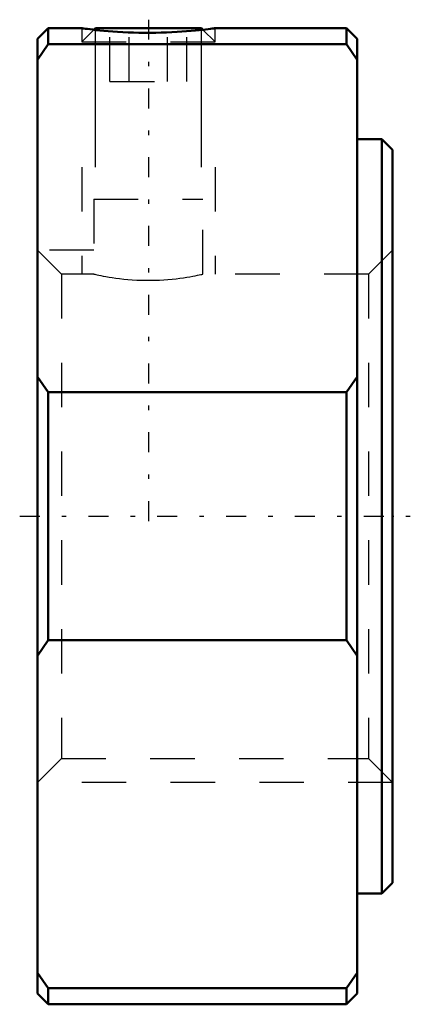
# Model space of a CAD drawing. Header units: millimetres. Extents: x -8.4 to 0.4, y -11 to 11.2.
import ezdxf

# ---------------------------------------------------------------- set-up
doc = ezdxf.new("R2010")
doc.units = ezdxf.units.MM
doc.linetypes.add('Center', pattern=[1.5, 0.45, -0.5, 0.05, -0.5])
doc.linetypes.add('Dashed', pattern=[2, 1, -1])
for name, color, linetype, lineweight in [('2d ConnectionPoints', 7, 'Continuous', 50), ('AM_0', 7, 'Continuous', 50), ('AM_5', 3, 'Continuous', 25), ('AM_7', 7, 'Center', 25), ('AM_9', 6, 'Dashed', 25)]:
    doc.layers.add(name, color=color, linetype=linetype, lineweight=lineweight)

msp = doc.modelspace()

# ---------------------------------------------------------------- linework, layer by layer
at = {"layer": '2d ConnectionPoints'}
msp.add_point((0, 0), dxfattribs=at)
at = {"layer": 'AM_0'}
for p, q in [((-7.76, 11), (-8, 10.76)), ((-7, 11), (-7.76, 11)), ((-7.76, 11), (-7.76, 10.639)), ((-6.694, 11), (-6.727, 10.966)), ((-6.694, 11), (-4.306, 11)), ((-4.273, 10.966), (-4.306, 11)), ((-1.04, 11), (-4, 11)), ((-0.8, 10.76), (-1.04, 11)), ((-1.04, 11), (-1.04, 10.639)), ((-8, 10.76), (-8, -10.76)), ((-0.8, 10.76), (-0.8, -10.76)), ((-7.76, 10.639), (-8, 10.29)), ((-1.04, 10.639), (-7.76, 10.639)), ((-0.8, 10.29), (-1.04, 10.639)), ((-0.24, 8.5), (-0.8, 8.5)), ((0, 8.26), (-0.24, 8.5)), ((-0.24, 8.5), (-0.24, -8.5)), ((0, 8.26), (0, -8.26)), ((-8, 3.145), (-7.76, 2.796)), ((-1.04, 2.796), (-0.8, 3.145)), ((-7.76, 2.796), (-1.04, 2.796)), ((-7.76, 2.796), (-7.76, -2.796)), ((-1.04, 2.796), (-1.04, -2.796)), ((-7.76, -2.796), (-8, -3.145)), ((-1.04, -2.796), (-7.76, -2.796)), ((-0.8, -3.145), (-1.04, -2.796)), ((-0.24, -8.5), (0, -8.26)), ((-0.8, -8.5), (-0.24, -8.5)), ((-8, -10.29), (-7.76, -10.639)), ((-1.04, -10.639), (-0.8, -10.29)), ((-7.76, -10.639), (-7.76, -11)), ((-7.76, -10.639), (-1.04, -10.639)), ((-1.04, -10.639), (-1.04, -11)), ((-8, -10.76), (-7.76, -11)), ((-1.04, -11), (-0.8, -10.76)), ((-7.76, -11), (-1.04, -11))]:
    msp.add_line(p, q, dxfattribs=at)
msp.add_lwpolyline([(-7, 11), (-6.995, 10.999), (-6.98, 10.997), (-6.953, 10.994), (-6.916, 10.989), (-6.871, 10.983), (-6.816, 10.976), (-6.75, 10.969), (-6.675, 10.96), (-6.594, 10.952), (-6.505, 10.944), (-6.406, 10.935), (-6.301, 10.927), (-6.193, 10.919), (-6.08, 10.913), (-5.959, 10.907), (-5.835, 10.902), (-5.713, 10.899), (-5.589, 10.898), (-5.461, 10.897), (-5.333, 10.899), (-5.211, 10.901), (-5.091, 10.905), (-4.97, 10.91), (-4.853, 10.916), (-4.744, 10.923), (-4.64, 10.931), (-4.539, 10.94), (-4.444, 10.948), (-4.36, 10.957), (-4.283, 10.965), (-4.212, 10.973), (-4.151, 10.98), (-4.101, 10.987), (-4.061, 10.992), (-4.03, 10.996), (-4.01, 10.999), (-4, 11)], dxfattribs=at)
at = {"layer": 'AM_5'}
for p, q in [((-6.694, 7.869), (-6.694, 11)), ((-4.306, 7.869), (-4.306, 11))]:
    msp.add_line(p, q, dxfattribs=at)
at = {"layer": 'AM_5', "linetype": 'Dashed'}
for p, q in [((-7, 7.869), (-7, 5.458)), ((-4, 7.869), (-4, 5.458)), ((-6.73, 6), (-8, 6)), ((0, -6), (-8, -6))]:
    msp.add_line(p, q, dxfattribs=at)
at = {"layer": 'AM_7'}
for p, q in [((-5.5, 11.193), (-5.5, -0.393)), ((-8.4, 0), (0.4, 0))]:
    msp.add_line(p, q, dxfattribs=at)
at = {"layer": 'AM_9'}
for p, q in [((-7, 11), (-7, 10.694)), ((-6.727, 10.966), (-7, 10.694)), ((-6.366, 9.8), (-6.366, 11)), ((-5.933, 9.8), (-5.933, 11)), ((-5.067, 9.8), (-5.067, 11)), ((-4.634, 9.8), (-4.634, 11)), ((-4, 10.694), (-4.273, 10.966)), ((-4, 10.694), (-4, 11)), ((-7, 10.694), (-4, 10.694)), ((-6.366, 9.8), (-4.634, 9.8)), ((-6.73, 7.149), (-6.73, 5.458)), ((-6.73, 7.149), (-4.271, 7.149)), ((-4.271, 5.458), (-4.271, 7.149)), ((-7.458, 5.458), (-8, 6)), ((0, 6), (-0.542, 5.458)), ((-6.73, 5.458), (-7.458, 5.458)), ((-7.458, 5.458), (-7.458, -5.458)), ((-0.542, 5.458), (-4.271, 5.458)), ((-0.542, 5.458), (-0.542, -5.458)), ((-8, -6), (-7.458, -5.458)), ((-7.458, -5.458), (-0.542, -5.458)), ((-0.542, -5.458), (0, -6))]:
    msp.add_line(p, q, dxfattribs=at)
msp.add_lwpolyline([(-6.73, 5.458), (-6.729, 5.458), (-6.723, 5.457), (-6.708, 5.454), (-6.686, 5.449), (-6.655, 5.442), (-6.616, 5.434), (-6.57, 5.425), (-6.517, 5.415), (-6.456, 5.404), (-6.388, 5.392), (-6.315, 5.38), (-6.235, 5.369), (-6.148, 5.358), (-6.056, 5.347), (-5.963, 5.338), (-5.866, 5.331), (-5.764, 5.325), (-5.659, 5.321), (-5.559, 5.319), (-5.458, 5.318), (-5.354, 5.32), (-5.252, 5.324), (-5.155, 5.329), (-5.061, 5.336), (-4.967, 5.345), (-4.877, 5.355), (-4.792, 5.365), (-4.712, 5.376), (-4.636, 5.388), (-4.565, 5.4), (-4.502, 5.411), (-4.445, 5.422), (-4.395, 5.432), (-4.353, 5.441), (-4.32, 5.448), (-4.295, 5.453), (-4.279, 5.457), (-4.271, 5.458), (-4.271, 5.458)], dxfattribs=at)

doc.saveas('drawing.dxf')
